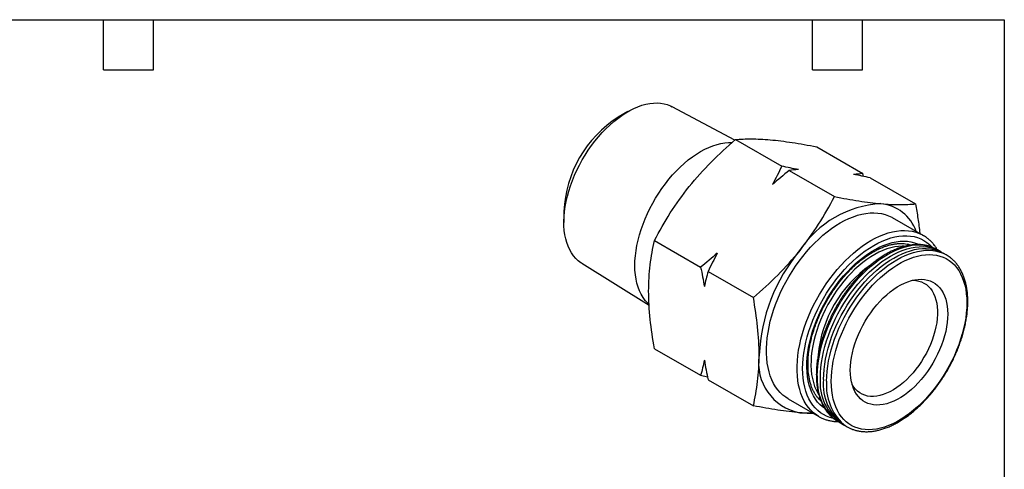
# Model space of a CAD drawing. Header units: inches. Extents: x 0.12 to 5.38, y 0.12 to 4.12.
# Tile 3 of 3: x 2.42 to 5.37, y 2.78 to 4.12. Entities that reach past the tile are written whole.
import ezdxf

# ---------------------------------------------------------------- set-up
doc = ezdxf.new("R2010")
doc.units = ezdxf.units.IN
doc.header["$LTSCALE"] = 0.5
doc.header["$MEASUREMENT"] = 0
doc.linetypes.add('SLD-Solid', pattern=[0])
doc.layers.add('TEXT', color=140, linetype='SLD-Solid', lineweight=25)

msp = doc.modelspace()

# ---------------------------------------------------------------- linework, layer by layer
for p, q in [((4.2465, 3.8496), (4.218, 3.8331)), ((4.5672, 3.7639), (4.3795, 3.8645)), ((4.5696, 3.766), (4.7078, 3.6862)), ((4.8126, 3.7443), (4.9509, 3.6645)), ((4.7304, 3.6732), (4.8658, 3.595)), ((4.9527, 3.6557), (4.9509, 3.6645)), ((4.9734, 3.6515), (5.1089, 3.5733)), ((4.055, 3.5508), (4.055, 3.5179)), ((5.1317, 3.4789), (5.0398, 3.5319)), ((4.3266, 3.4637), (4.4648, 3.3839)), ((5.13, 3.4798), (5.1317, 3.4789)), ((5.0912, 3.4493), (5.0853, 3.4527)), ((5.1824, 3.4314), (5.1733, 3.4367)), ((5.2011, 3.4206), (5.192, 3.4259)), ((4.1087, 3.3953), (4.3102, 3.2703)), ((4.4873, 3.3709), (4.6228, 3.2927)), ((4.3266, 3.1396), (4.4648, 3.0598)), ((4.4648, 3.0598), (4.4855, 3.0556)), ((4.4873, 3.0468), (4.6228, 2.9686)), ((4.7269, 2.9898), (4.8187, 2.9367)), ((4.8238, 2.9873), (4.8173, 2.991)), ((4.8191, 2.99), (4.8188, 2.9894)), ((4.8238, 2.9873), (4.8191, 2.99)), ((4.8761, 2.9218), (4.8851, 2.9166)), ((4.8948, 2.911), (4.9039, 2.9058))]:
    msp.add_line(p, q)
at = {"flags": 128}
for points in [[(4.1087, 3.3953), (4.1058, 3.3971), (4.0979, 3.4031), (4.0905, 3.41), (4.0838, 3.4178), (4.0777, 3.4265), (4.0723, 3.4359), (4.0676, 3.4462), (4.0636, 3.4572), (4.0604, 3.4688), (4.0579, 3.4811), (4.0562, 3.494), (4.0552, 3.5075), (4.055, 3.5214), (4.0556, 3.5357), (4.057, 3.5505), (4.0591, 3.5655), (4.0619, 3.5808), (4.0655, 3.5963), (4.0699, 3.6119), (4.0749, 3.6276), (4.0807, 3.6433), (4.0871, 3.6589), (4.0941, 3.6744), (4.1018, 3.6897), (4.11, 3.7048), (4.1188, 3.7196), (4.1282, 3.734), (4.1379, 3.7479), (4.1482, 3.7614), (4.1588, 3.7744), (4.1698, 3.7868), (4.1811, 3.7985), (4.1926, 3.8095), (4.2044, 3.8199), (4.2163, 3.8294), (4.2284, 3.8381), (4.2405, 3.846), (4.2527, 3.8531), (4.2648, 3.8592), (4.2768, 3.8644), (4.2888, 3.8686), (4.3005, 3.8719), (4.3121, 3.8741), (4.3234, 3.8754), (4.3344, 3.8757), (4.345, 3.8751), (4.3552, 3.8734), (4.365, 3.8707), (4.3743, 3.867), (4.3795, 3.8645)], [(4.31, 3.2721), (4.3053, 3.2765), (4.2984, 3.2843), (4.2921, 3.293), (4.2865, 3.3025), (4.2815, 3.3128), (4.2773, 3.3238), (4.2739, 3.3356), (4.2712, 3.348), (4.2692, 3.361), (4.2681, 3.3745), (4.2677, 3.3886), (4.2681, 3.4031), (4.2692, 3.418), (4.2712, 3.4333), (4.2739, 3.4488), (4.2773, 3.4645), (4.2815, 3.4804), (4.2865, 3.4964), (4.2921, 3.5124), (4.2984, 3.5283), (4.3053, 3.5442), (4.3129, 3.5599), (4.3211, 3.5753), (4.3299, 3.5905), (4.3392, 3.6053), (4.349, 3.6197), (4.3592, 3.6337), (4.3699, 3.6471), (4.3809, 3.66), (4.3923, 3.6722), (4.4039, 3.6838), (4.4158, 3.6947), (4.4279, 3.7048), (4.4401, 3.7141), (4.4525, 3.7225), (4.4649, 3.7301), (4.4772, 3.7368), (4.4896, 3.7426), (4.5018, 3.7474), (4.5139, 3.7513), (4.5258, 3.7541), (4.5374, 3.756), (4.5488, 3.7569), (4.559, 3.7568)], [(4.7269, 2.9898), (4.7201, 2.9941), (4.7115, 3.0006), (4.7035, 3.008), (4.6962, 3.0164), (4.6895, 3.0256), (4.6835, 3.0356), (4.6783, 3.0464), (4.6737, 3.058), (4.6699, 3.0702), (4.6668, 3.0832), (4.6645, 3.0967), (4.6629, 3.1109), (4.6621, 3.1256), (4.6621, 3.1407), (4.6629, 3.1563), (4.6645, 3.1722), (4.6668, 3.1885), (4.6699, 3.205), (4.6737, 3.2217), (4.6783, 3.2385), (4.6835, 3.2554), (4.6895, 3.2723), (4.6962, 3.2892), (4.7035, 3.306), (4.7115, 3.3227), (4.7201, 3.3391), (4.7292, 3.3552), (4.7389, 3.371), (4.7491, 3.3865), (4.7597, 3.4014), (4.7708, 3.4159), (4.7823, 3.4299), (4.7941, 3.4432), (4.8063, 3.4559), (4.8187, 3.468), (4.8314, 3.4793), (4.8442, 3.4898), (4.8572, 3.4995), (4.8702, 3.5084), (4.8834, 3.5164), (4.8965, 3.5235), (4.9095, 3.5297), (4.9225, 3.535), (4.9353, 3.5393), (4.948, 3.5426), (4.9604, 3.5449), (4.9726, 3.5462), (4.9844, 3.5466), (4.9959, 3.5459), (5.007, 3.5442), (5.0176, 3.5415), (5.0278, 3.5378), (5.0375, 3.5332), (5.0398, 3.5319)], [(4.8185, 2.9369), (4.8119, 2.941), (4.8034, 2.9476), (4.7954, 2.955), (4.7881, 2.9633), (4.7814, 2.9725), (4.7754, 2.9825), (4.7701, 2.9934), (4.7656, 3.0049), (4.7617, 3.0172), (4.7586, 3.0301), (4.7563, 3.0437), (4.7548, 3.0579), (4.754, 3.0725), (4.754, 3.0877), (4.7548, 3.1032), (4.7563, 3.1192), (4.7586, 3.1354), (4.7617, 3.1519), (4.7656, 3.1686), (4.7701, 3.1855), (4.7754, 3.2024), (4.7814, 3.2193), (4.7881, 3.2362), (4.7954, 3.253), (4.8034, 3.2696), (4.8119, 3.286), (4.8211, 3.3022), (4.8307, 3.318), (4.8409, 3.3334), (4.8516, 3.3484), (4.8627, 3.3629), (4.8742, 3.3768), (4.886, 3.3902), (4.8982, 3.4029), (4.9106, 3.4149), (4.9232, 3.4262), (4.9361, 3.4367), (4.949, 3.4465), (4.9621, 3.4554), (4.9752, 3.4634), (4.9883, 3.4705), (5.0014, 3.4767), (5.0144, 3.4819), (5.0272, 3.4862), (5.0399, 3.4895), (5.0523, 3.4919), (5.0644, 3.4932), (5.0763, 3.4935), (5.0878, 3.4928), (5.0989, 3.4912), (5.1095, 3.4885), (5.1197, 3.4848), (5.1294, 3.4802), (5.13, 3.4798)], [(4.8633, 2.9306), (4.8626, 2.9308), (4.8522, 2.9336), (4.8423, 2.9374), (4.833, 2.9422), (4.8242, 2.9479), (4.8159, 2.9545), (4.8083, 2.9621), (4.8013, 2.9705), (4.795, 2.9798), (4.7894, 2.9899), (4.7844, 3.0008), (4.7802, 3.0124), (4.7768, 3.0248), (4.7741, 3.0377), (4.7722, 3.0513), (4.771, 3.0654), (4.7706, 3.08), (4.771, 3.0951), (4.7722, 3.1106), (4.7741, 3.1264), (4.7768, 3.1425), (4.7802, 3.1588), (4.7844, 3.1752), (4.7894, 3.1918), (4.795, 3.2084), (4.8013, 3.225), (4.8083, 3.2415), (4.8159, 3.2579), (4.8242, 3.274), (4.833, 3.2899), (4.8423, 3.3055), (4.8522, 3.3208), (4.8626, 3.3355), (4.8734, 3.3498), (4.8846, 3.3636), (4.8962, 3.3768), (4.9081, 3.3893), (4.9202, 3.4012), (4.9326, 3.4123), (4.9452, 3.4227), (4.9579, 3.4323), (4.9707, 3.441), (4.9836, 3.4489), (4.9964, 3.4559), (5.0092, 3.4619), (5.022, 3.467), (5.0345, 3.4712), (5.0469, 3.4744), (5.0591, 3.4765), (5.071, 3.4777), (5.0825, 3.4779), (5.0937, 3.477), (5.1045, 3.4752), (5.1149, 3.4724), (5.1248, 3.4686), (5.1342, 3.4638), (5.143, 3.4581), (5.1512, 3.4514), (5.1588, 3.4439)], [(4.8359, 2.9612), (4.8302, 2.9654), (4.8225, 2.9722), (4.8154, 2.9799), (4.809, 2.9885), (4.8032, 2.998), (4.7981, 3.0082), (4.7937, 3.0191), (4.7901, 3.0308), (4.7872, 3.0432), (4.7851, 3.0561), (4.7837, 3.0696), (4.7832, 3.0837), (4.7833, 3.0982), (4.7843, 3.1131), (4.7861, 3.1284), (4.7886, 3.1439), (4.7918, 3.1597), (4.7958, 3.1756), (4.8005, 3.1917), (4.806, 3.2078), (4.8121, 3.2239), (4.8189, 3.2399), (4.8263, 3.2557), (4.8343, 3.2714), (4.8429, 3.2867), (4.8521, 3.3018), (4.8618, 3.3165), (4.8719, 3.3307), (4.8825, 3.3445), (4.8934, 3.3577), (4.9047, 3.3703), (4.9163, 3.3822), (4.9282, 3.3935), (4.9403, 3.404), (4.9525, 3.4137), (4.9649, 3.4227), (4.9773, 3.4307), (4.9898, 3.4379), (5.0022, 3.4442), (5.0146, 3.4496), (5.0269, 3.454), (5.039, 3.4574), (5.0508, 3.4599), (5.0624, 3.4613), (5.0737, 3.4618), (5.0847, 3.4612), (5.0953, 3.4597), (5.1054, 3.4571), (5.115, 3.4536), (5.119, 3.4518)], [(5.0747, 3.4462), (5.069, 3.4464), (5.058, 3.4459), (5.0467, 3.4444), (5.0351, 3.4419), (5.0233, 3.4384), (5.0114, 3.4339), (4.9993, 3.4285), (4.9872, 3.4222), (4.9751, 3.415), (4.963, 3.4068), (4.951, 3.3979), (4.9391, 3.3881), (4.9274, 3.3776), (4.916, 3.3663), (4.9048, 3.3544), (4.894, 3.3418), (4.8836, 3.3287), (4.8735, 3.3151), (4.8639, 3.3009), (4.8548, 3.2864), (4.8463, 3.2716), (4.8383, 3.2564), (4.8309, 3.241), (4.8242, 3.2255), (4.8181, 3.2099), (4.8127, 3.1942), (4.808, 3.1786), (4.804, 3.1631), (4.8008, 3.1477), (4.7983, 3.1326), (4.7966, 3.1177), (4.7957, 3.1032), (4.7956, 3.0891), (4.7962, 3.0755), (4.7976, 3.0624), (4.7998, 3.0499), (4.8027, 3.038), (4.8064, 3.0268), (4.8108, 3.0163), (4.816, 3.0066), (4.8185, 3.0025)], [(4.8145, 3.0579), (4.8149, 3.0728), (4.816, 3.0881), (4.8179, 3.1037), (4.8206, 3.1195), (4.824, 3.1356), (4.8281, 3.1519), (4.833, 3.1682), (4.8386, 3.1846), (4.8448, 3.201), (4.8517, 3.2173), (4.8592, 3.2334), (4.8673, 3.2494), (4.876, 3.2651), (4.8853, 3.2805), (4.895, 3.2955), (4.9053, 3.3101), (4.9159, 3.3242), (4.927, 3.3378), (4.9384, 3.3508), (4.9501, 3.3632), (4.9621, 3.3749), (4.9744, 3.3859), (4.9868, 3.3961), (4.9993, 3.4056), (5.012, 3.4142), (5.0247, 3.422), (5.0374, 3.4289), (5.05, 3.4348), (5.0625, 3.4399), (5.075, 3.444), (5.0872, 3.4471), (5.0992, 3.4492), (5.1109, 3.4504), (5.1223, 3.4506), (5.1334, 3.4497), (5.1441, 3.4479), (5.1543, 3.4452), (5.1612, 3.4426)], [(4.8236, 3.0527), (4.824, 3.0676), (4.8251, 3.0828), (4.827, 3.0984), (4.8297, 3.1143), (4.8331, 3.1304), (4.8372, 3.1466), (4.8421, 3.163), (4.8476, 3.1794), (4.8539, 3.1957), (4.8608, 3.212), (4.8683, 3.2282), (4.8764, 3.2441), (4.8851, 3.2598), (4.8944, 3.2752), (4.9041, 3.2902), (4.9144, 3.3048), (4.925, 3.3189), (4.9361, 3.3325), (4.9475, 3.3455), (4.9592, 3.3579), (4.9712, 3.3696), (4.9835, 3.3806), (4.9959, 3.3909), (5.0084, 3.4003), (5.0211, 3.409), (5.0338, 3.4167), (5.0464, 3.4236), (5.0591, 3.4296), (5.0716, 3.4346), (5.0841, 3.4387), (5.0963, 3.4418), (5.1083, 3.444), (5.12, 3.4451), (5.1314, 3.4453), (5.1425, 3.4445), (5.1532, 3.4427), (5.1634, 3.4399), (5.1731, 3.4361), (5.1824, 3.4314), (5.1871, 3.4285)], [(4.8332, 3.0471), (4.8336, 3.062), (4.8348, 3.0772), (4.8367, 3.0928), (4.8393, 3.1087), (4.8427, 3.1248), (4.8469, 3.1411), (4.8517, 3.1574), (4.8573, 3.1738), (4.8635, 3.1902), (4.8704, 3.2065), (4.8779, 3.2226), (4.8861, 3.2386), (4.8948, 3.2543), (4.904, 3.2697), (4.9138, 3.2847), (4.924, 3.2993), (4.9347, 3.3134), (4.9457, 3.327), (4.9571, 3.34), (4.9689, 3.3524), (4.9809, 3.3641), (4.9931, 3.3751), (5.0055, 3.3853), (5.0181, 3.3948), (5.0307, 3.4034), (5.0434, 3.4112), (5.0561, 3.418), (5.0687, 3.424), (5.0813, 3.4291), (5.0937, 3.4331), (5.1059, 3.4363), (5.1179, 3.4384), (5.1297, 3.4396), (5.1411, 3.4397), (5.1521, 3.4389), (5.1628, 3.4371), (5.173, 3.4343), (5.1828, 3.4306), (5.192, 3.4259)], [(4.8423, 3.0419), (4.8427, 3.0567), (4.8438, 3.072), (4.8458, 3.0876), (4.8484, 3.1035), (4.8518, 3.1196), (4.856, 3.1358), (4.8608, 3.1522), (4.8664, 3.1685), (4.8726, 3.1849), (4.8795, 3.2012), (4.887, 3.2174), (4.8952, 3.2333), (4.9039, 3.249), (4.9131, 3.2644), (4.9229, 3.2794), (4.9331, 3.294), (4.9438, 3.3081), (4.9548, 3.3217), (4.9662, 3.3347), (4.978, 3.3471), (4.99, 3.3588), (5.0022, 3.3698), (5.0146, 3.3801), (5.0272, 3.3895), (5.0398, 3.3981), (5.0525, 3.4059), (5.0652, 3.4128), (5.0778, 3.4188), (5.0904, 3.4238), (5.1028, 3.4279), (5.115, 3.431), (5.127, 3.4332), (5.1388, 3.4343), (5.1502, 3.4345), (5.1612, 3.4337), (5.1719, 3.4319), (5.1821, 3.4291), (5.1891, 3.4265)], [(5.1612, 3.4426), (5.164, 3.4414), (5.1733, 3.4367)], [(4.8562, 3.0419), (4.8566, 3.0565), (4.8578, 3.0716), (4.8597, 3.087), (4.8624, 3.1026), (4.8658, 3.1185), (4.87, 3.1346), (4.8748, 3.1507), (4.8804, 3.1668), (4.8867, 3.183), (4.8936, 3.199), (4.9011, 3.2149), (4.9093, 3.2306), (4.918, 3.246), (4.9272, 3.2611), (4.937, 3.2757), (4.9472, 3.29), (4.9578, 3.3037), (4.9689, 3.317), (4.9802, 3.3296), (4.9919, 3.3415), (5.0038, 3.3528), (5.016, 3.3633), (5.0283, 3.3731), (5.0407, 3.382), (5.0532, 3.3901), (5.0657, 3.3974), (5.0782, 3.4037), (5.0906, 3.4091), (5.1029, 3.4135), (5.1151, 3.417), (5.127, 3.4195), (5.1387, 3.421), (5.15, 3.4215), (5.1611, 3.4211), (5.1717, 3.4196), (5.1819, 3.4171), (5.1917, 3.4137), (5.2009, 3.4093), (5.2096, 3.404), (5.2178, 3.3977), (5.2253, 3.3905), (5.2322, 3.3825), (5.2385, 3.3736), (5.2441, 3.3638), (5.249, 3.3533), (5.2531, 3.3421), (5.2565, 3.3302), (5.2592, 3.3176), (5.2611, 3.3044), (5.2623, 3.2907), (5.2627, 3.2765), (5.2623, 3.2618), (5.2611, 3.2468), (5.2592, 3.2314), (5.2565, 3.2157), (5.2531, 3.1998), (5.249, 3.1838), (5.2441, 3.1677), (5.2385, 3.1515), (5.2322, 3.1354), (5.2253, 3.1193), (5.2178, 3.1035), (5.2096, 3.0878), (5.2009, 3.0724), (5.1917, 3.0573), (5.1819, 3.0426), (5.1717, 3.0284), (5.1611, 3.0146), (5.15, 3.0014), (5.1387, 2.9888), (5.127, 2.9768), (5.1151, 2.9656), (5.1029, 2.955), (5.0906, 2.9453), (5.0782, 2.9363), (5.0657, 2.9282), (5.0532, 2.921), (5.0407, 2.9147), (5.0283, 2.9093), (5.016, 2.9048), (5.0038, 2.9014), (4.9919, 2.8988), (4.9802, 2.8973), (4.9689, 2.8968), (4.9578, 2.8973), (4.9472, 2.8987), (4.937, 2.9012), (4.9272, 2.9046), (4.918, 2.909), (4.9093, 2.9144), (4.9011, 2.9207), (4.8936, 2.9278), (4.8867, 2.9359), (4.8804, 2.9448), (4.8748, 2.9545), (4.87, 2.965), (4.8658, 2.9762), (4.8624, 2.9882), (4.8597, 3.0007), (4.8578, 3.0139), (4.8566, 3.0276), (4.8562, 3.0419)], [(4.9135, 3.0749), (4.9139, 3.0874), (4.915, 3.1003), (4.917, 3.1136), (4.9197, 3.127), (4.9231, 3.1407), (4.9273, 3.1544), (4.9321, 3.1682), (4.9377, 3.1819), (4.9439, 3.1955), (4.9507, 3.2089), (4.9581, 3.222), (4.9661, 3.2348), (4.9745, 3.2472), (4.9834, 3.2592), (4.9927, 3.2706), (5.0024, 3.2814), (5.0123, 3.2915), (5.0225, 3.301), (5.0329, 3.3096), (5.0435, 3.3175), (5.0541, 3.3246), (5.0648, 3.3307), (5.0754, 3.336), (5.086, 3.3403), (5.0964, 3.3436), (5.1066, 3.3459), (5.1166, 3.3473), (5.1262, 3.3476), (5.1355, 3.347), (5.1444, 3.3453), (5.1528, 3.3427), (5.1608, 3.339), (5.1682, 3.3344), (5.175, 3.3289), (5.1812, 3.3225), (5.1868, 3.3152), (5.1916, 3.307), (5.1958, 3.2981), (5.1993, 3.2884), (5.202, 3.2781), (5.2039, 3.2671), (5.2051, 3.2555), (5.2054, 3.2435), (5.2051, 3.2309), (5.2039, 3.218), (5.202, 3.2048), (5.1993, 3.1913), (5.1958, 3.1777), (5.1916, 3.1639), (5.1868, 3.1502), (5.1812, 3.1364), (5.175, 3.1228), (5.1682, 3.1094), (5.1608, 3.0963), (5.1528, 3.0835), (5.1444, 3.0711), (5.1355, 3.0592), (5.1262, 3.0478), (5.1166, 3.037), (5.1066, 3.0268), (5.0964, 3.0174), (5.086, 3.0087), (5.0754, 3.0008), (5.0648, 2.9938), (5.0541, 2.9876), (5.0435, 2.9824), (5.0329, 2.9781), (5.0225, 2.9748), (5.0123, 2.9724), (5.0024, 2.9711), (4.9927, 2.9707), (4.9834, 2.9714), (4.9745, 2.973), (4.9661, 2.9757), (4.9581, 2.9793), (4.9507, 2.9839), (4.9439, 2.9894), (4.9377, 2.9959), (4.9321, 3.0032), (4.9273, 3.0113), (4.9231, 3.0202), (4.9197, 3.0299), (4.917, 3.0403), (4.915, 3.0512), (4.9139, 3.0628), (4.9135, 3.0749)], [(5.0993, 3.3444), (5.1014, 3.3444), (5.1103, 3.3437), (5.1188, 3.3421), (5.1268, 3.3395), (5.1343, 3.336), (5.1413, 3.3314), (5.1478, 3.326), (5.1536, 3.3197), (5.1587, 3.3125), (5.1632, 3.3045), (5.167, 3.2957), (5.17, 3.2862), (5.1723, 3.2761), (5.1738, 3.2653), (5.1746, 3.254), (5.1746, 3.2423), (5.1738, 3.2301), (5.1723, 3.2175), (5.17, 3.2047), (5.167, 3.1918), (5.1632, 3.1786), (5.1587, 3.1655), (5.1536, 3.1523), (5.1478, 3.1393), (5.1413, 3.1264), (5.1343, 3.1138), (5.1268, 3.1016), (5.1188, 3.0897), (5.1103, 3.0783), (5.1014, 3.0674), (5.0921, 3.0571), (5.0826, 3.0474), (5.0728, 3.0385), (5.0628, 3.0303), (5.0527, 3.0229), (5.0425, 3.0163), (5.0323, 3.0107), (5.0222, 3.0059), (5.0121, 3.0021), (5.0022, 2.9993), (4.9926, 2.9974), (4.9832, 2.9965), (4.9741, 2.9967), (4.9654, 2.9978), (4.9571, 2.9999), (4.9493, 3.003), (4.942, 3.007), (4.9353, 3.012), (4.9292, 3.0179), (4.9237, 3.0247), (4.919, 3.032)]]:
    msp.add_lwpolyline(points, dxfattribs=at)
for centre, radius, start, end in [((4.4082, 3.5351), 0.3536, 122.5548, 177.4505), ((5.0236, 3.2609), 0.3137, 93.4295, 146.5651), ((4.9933, 3.4501), 0.1244, 19.1293, 84.6528), ((5.1665, 3.0966), 0.5267, 140.1971, 177.3915), ((5.1514, 3.3344), 0.0995, 52.2652, 67.7327), ((5.1863, 3.0859), 0.371, 124.9323, 174.7757), ((4.79, 3.0966), 0.1515, 170.8958, 259.3055), ((4.9712, 3.0452), 0.1572, 175.3508, 227.5151), ((4.9686, 3.0369), 0.1459, 173.7879, 237.4124), ((4.9804, 3.0317), 0.148, 174.0307, 234.6572), ((4.999, 3.0291), 0.1572, 175.3508, 227.5151), ((4.775, 3.1035), 0.1564, 265.1875, 278.4259), ((4.9259, 3.0081), 0.0996, 232.329, 239.9947), ((4.9536, 2.9919), 0.0995, 232.3305, 247.776)]:
    msp.add_arc(centre, radius, start, end)
for points, knots in [([(4.4306, 3.625), (4.4511, 3.6506), (4.4732, 3.675), (4.5197, 3.7218), (4.5442, 3.7443), (4.5696, 3.766)], [0, 0, 0, 0, 0.5, 0.5, 1, 1, 1, 1]), ([(4.5696, 3.766), (4.5842, 3.7673), (4.5999, 3.7681), (4.6343, 3.768), (4.653, 3.7671), (4.6736, 3.7653)], [0, 0, 0, 0, 0.5, 0.5, 1, 1, 1, 1]), ([(4.6736, 3.7653), (4.6942, 3.7634), (4.7162, 3.7607), (4.7628, 3.7535), (4.7873, 3.7492), (4.8126, 3.7443)], [0, 0, 0, 0, 0.5, 0.5, 1, 1, 1, 1]), ([(4.3266, 3.4637), (4.3412, 3.4917), (4.3568, 3.5192), (4.3912, 3.5731), (4.41, 3.5994), (4.4306, 3.625)], [0, 0, 0, 0, 0.5, 0.5, 1, 1, 1, 1]), ([(4.7618, 3.4337), (4.7824, 3.4593), (4.8011, 3.4856), (4.8355, 3.5395), (4.8512, 3.5671), (4.8658, 3.595)], [0, 0, 0, 0, 0.5, 0.5, 1, 1, 1, 1]), ([(4.8658, 3.595), (4.8912, 3.5901), (4.9157, 3.5858), (4.9623, 3.5787), (4.9843, 3.5759), (5.0049, 3.574)], [0, 0, 0, 0, 0.5, 0.5, 1, 1, 1, 1]), ([(5.0049, 3.574), (5.0254, 3.5722), (5.0442, 3.5713), (5.0786, 3.5712), (5.0942, 3.572), (5.1089, 3.5733)], [0, 0, 0, 0, 0.5, 0.5, 1, 1, 1, 1]), ([(5.1089, 3.5733), (5.1113, 3.5586), (5.1163, 3.5293), (5.1205, 3.4997), (5.1217, 3.4851), (5.1217, 3.4846)], [0, 0, 0, 0, 0.492162, 0.984252, 1, 1, 1, 1]), ([(4.309, 3.3118), (4.309, 3.3392), (4.3107, 3.3654), (4.3168, 3.4159), (4.3212, 3.4402), (4.3266, 3.4637)], [0, 0, 0, 0, 0.5, 0.5, 1, 1, 1, 1]), ([(4.8256, 2.9827), (4.8244, 2.9838), (4.8208, 2.9868), (4.8156, 2.9928), (4.8099, 3.0004), (4.8048, 3.0089), (4.8003, 3.0179), (4.7964, 3.0277), (4.7932, 3.0381), (4.7906, 3.0491), (4.7886, 3.0607), (4.7872, 3.0728), (4.7866, 3.0853), (4.7866, 3.0984), (4.7872, 3.1118), (4.7885, 3.1256), (4.7905, 3.1398), (4.7932, 3.1541), (4.7965, 3.1687), (4.8005, 3.1834), (4.8051, 3.1982), (4.8103, 3.2131), (4.8161, 3.2279), (4.8225, 3.2427), (4.8294, 3.2573), (4.8369, 3.2718), (4.8449, 3.286), (4.8534, 3.2999), (4.8623, 3.3135), (4.8716, 3.3267), (4.8813, 3.3395), (4.8914, 3.3518), (4.9017, 3.3636), (4.9123, 3.3748), (4.9232, 3.3854), (4.9342, 3.3954), (4.9453, 3.4046), (4.9566, 3.4132), (4.9679, 3.421), (4.9792, 3.428), (4.9905, 3.4343), (5.0017, 3.4397), (5.0127, 3.4444), (5.0236, 3.4482), (5.0343, 3.4511), (5.0448, 3.4532), (5.055, 3.4545), (5.0649, 3.4549), (5.0745, 3.4545), (5.0837, 3.4532), (5.0906, 3.4517), (5.0944, 3.4503), (5.0953, 3.45)], [0, 0, 0, 0, 0.0116969, 0.0329173, 0.0539648, 0.0748318, 0.0955363, 0.1161083, 0.1365806, 0.156983, 0.1773404, 0.197672, 0.217992, 0.2383096, 0.2586305, 0.2789597, 0.2993, 0.319653, 0.3400189, 0.3603974, 0.3807877, 0.4011885, 0.4215983, 0.4420157, 0.4624388, 0.4828661, 0.5032958, 0.5237262, 0.544155, 0.5645804, 0.5850005, 0.6054135, 0.6258179, 0.6462117, 0.6665935, 0.6869618, 0.7073154, 0.7276535, 0.7479758, 0.768283, 0.788577, 0.8088612, 0.8291417, 0.849424, 0.8697197, 0.8900449, 0.9104209, 0.9308746, 0.9514373, 0.9721421, 0.9930176, 1, 1, 1, 1]), ([(5.1744, 3.436), (5.1736, 3.4374), (5.1709, 3.442), (5.1657, 3.4492), (5.1586, 3.4576), (5.1509, 3.4651), (5.1427, 3.4718), (5.1356, 3.4767), (5.1312, 3.4791), (5.1298, 3.4798)], [0, 0, 0, 0, 0.068842, 0.241979, 0.414174, 0.585431, 0.755852, 0.925629, 1, 1, 1, 1]), ([(4.6228, 3.2927), (4.6482, 3.3144), (4.6727, 3.3369), (4.7192, 3.3837), (4.7413, 3.4081), (4.7618, 3.4337)], [0, 0, 0, 0, 0.5, 0.5, 1, 1, 1, 1]), ([(5.1604, 3.4429), (5.1578, 3.4439), (5.1521, 3.4462), (5.1426, 3.4487), (5.1323, 3.4506), (5.1215, 3.4515), (5.1105, 3.4515), (5.0991, 3.4507), (5.0875, 3.4489), (5.0757, 3.4462), (5.0637, 3.4426), (5.0516, 3.4382), (5.0394, 3.4329), (5.0271, 3.4267), (5.0149, 3.4197), (5.0027, 3.4119), (4.9906, 3.4034), (4.9786, 3.3941), (4.9667, 3.3841), (4.9551, 3.3735), (4.9437, 3.3622), (4.9326, 3.3503), (4.9217, 3.3379), (4.9112, 3.3249), (4.9011, 3.3115), (4.8914, 3.2976), (4.8821, 3.2834), (4.8733, 3.2688), (4.865, 3.254), (4.8572, 3.2388), (4.8499, 3.2235), (4.8432, 3.2081), (4.8371, 3.1925), (4.8316, 3.1769), (4.8267, 3.1614), (4.8225, 3.1458), (4.819, 3.1304), (4.8161, 3.1151), (4.8139, 3.1), (4.8124, 3.0852), (4.8117, 3.0725), (4.8116, 3.0649), (4.8116, 3.0619)], [0, 0, 0, 0, 0.020099, 0.044795, 0.069568, 0.094445, 0.119439, 0.144552, 0.169774, 0.19509, 0.22048, 0.245923, 0.271403, 0.296905, 0.322416, 0.347927, 0.373432, 0.398928, 0.424413, 0.449887, 0.475349, 0.500801, 0.526244, 0.551678, 0.577106, 0.602528, 0.627947, 0.653363, 0.678779, 0.704196, 0.729616, 0.755039, 0.780468, 0.805905, 0.83135, 0.856806, 0.882273, 0.907754, 0.933249, 0.958758, 0.984282, 1, 1, 1, 1]), ([(4.9168, 2.8995), (4.918, 2.899), (4.9223, 2.8972), (4.9302, 2.8948), (4.9404, 2.8926), (4.951, 2.8913), (4.9619, 2.8908), (4.9732, 2.8913), (4.9847, 2.8927), (4.9964, 2.895), (5.0083, 2.8982), (5.0204, 2.9023), (5.0326, 2.9072), (5.0448, 2.913), (5.057, 2.9196), (5.0693, 2.9271), (5.0814, 2.9353), (5.0935, 2.9443), (5.1054, 2.9539), (5.1171, 2.9643), (5.1286, 2.9753), (5.1399, 2.987), (5.1508, 2.9992), (5.1615, 3.0119), (5.1718, 3.0251), (5.1817, 3.0388), (5.1911, 3.0529), (5.2002, 3.0673), (5.2087, 3.0821), (5.2167, 3.0971), (5.2242, 3.1123), (5.2312, 3.1277), (5.2375, 3.1432), (5.2433, 3.1588), (5.2484, 3.1744), (5.2529, 3.19), (5.2567, 3.2055), (5.2599, 3.2208), (5.2624, 3.236), (5.2642, 3.2509), (5.2653, 3.2656), (5.2657, 3.28), (5.2654, 3.2939), (5.2643, 3.3075), (5.2626, 3.3206), (5.2601, 3.3332), (5.2569, 3.3452), (5.253, 3.3566), (5.2485, 3.3674), (5.2432, 3.3775), (5.2374, 3.3869), (5.2309, 3.3955), (5.2237, 3.4033), (5.2178, 3.409), (5.214, 3.4118), (5.2129, 3.4126)], [0, 0, 0, 0, 0.00712, 0.025925, 0.044776, 0.0637, 0.082709, 0.10181, 0.120998, 0.140263, 0.15959, 0.178965, 0.198374, 0.217803, 0.237243, 0.256686, 0.276127, 0.295561, 0.314987, 0.334405, 0.353814, 0.373214, 0.392607, 0.411994, 0.431375, 0.450751, 0.470124, 0.489495, 0.508865, 0.528235, 0.547607, 0.566981, 0.586359, 0.605742, 0.625131, 0.644528, 0.663933, 0.683348, 0.702773, 0.722209, 0.741657, 0.761114, 0.780581, 0.800053, 0.819525, 0.83899, 0.858436, 0.877851, 0.897221, 0.916528, 0.935757, 0.954895, 0.973937, 0.992887, 1, 1, 1, 1]), ([(4.3266, 3.1396), (4.3212, 3.1694), (4.3168, 3.1987), (4.3107, 3.2562), (4.309, 3.2844), (4.309, 3.3118)], [0, 0, 0, 0, 0.5, 0.5, 1, 1, 1, 1]), ([(4.6403, 3.1205), (4.6403, 3.148), (4.6387, 3.1761), (4.6326, 3.2336), (4.6282, 3.2629), (4.6228, 3.2927)], [0, 0, 0, 0, 0.5, 0.5, 1, 1, 1, 1]), ([(4.6228, 2.9686), (4.6282, 2.9922), (4.6326, 3.0164), (4.6387, 3.0669), (4.6403, 3.0931), (4.6403, 3.1205)], [0, 0, 0, 0, 0.5, 0.5, 1, 1, 1, 1]), ([(4.8116, 3.0619), (4.8116, 3.0595), (4.8117, 3.0523), (4.8123, 3.0407), (4.8138, 3.0274), (4.8159, 3.0146), (4.8188, 3.0023), (4.8224, 2.9907), (4.8266, 2.9796), (4.8316, 2.9692), (4.8372, 2.9595), (4.8434, 2.9505), (4.8503, 2.9424), (4.8572, 2.9354), (4.8621, 2.9315), (4.8643, 2.9298)], [0, 0, 0, 0, 0.043111, 0.124817, 0.206553, 0.28827, 0.36993, 0.451486, 0.532876, 0.614035, 0.694892, 0.775389, 0.855488, 0.935187, 1, 1, 1, 1]), ([(4.7618, 2.9476), (4.7413, 2.9495), (4.7192, 2.9523), (4.6727, 2.9594), (4.6482, 2.9637), (4.6228, 2.9686)], [0, 0, 0, 0, 0.5, 0.5, 1, 1, 1, 1]), ([(4.804, 2.9453), (4.7999, 2.9453), (4.7868, 2.9456), (4.772, 2.9468), (4.7618, 2.9476)], [0, 0, 0, 0, 0.315062, 1, 1, 1, 1]), ([(4.8185, 2.937), (4.821, 2.9356), (4.8265, 2.9324), (4.8356, 2.9286), (4.8457, 2.9253), (4.8562, 2.923), (4.8667, 2.9215), (4.8739, 2.9212), (4.8773, 2.9211)], [0, 0, 0, 0, 0.142409, 0.316272, 0.490294, 0.664776, 0.839959, 1, 1, 1, 1])]:
    msp.add_open_spline(points, degree=3, knots=knots)
for points in [[(4.7078, 3.6862), (4.6993, 3.6678), (4.6902, 3.6495), (4.6803, 3.6315)], [(4.7304, 3.6732), (4.7132, 3.6597), (4.6965, 3.6458), (4.6803, 3.6315)], [(4.7579, 3.6763), (4.7417, 3.6792), (4.725, 3.6826), (4.7078, 3.6862)], [(4.7579, 3.6763), (4.748, 3.6756), (4.7389, 3.6745), (4.7304, 3.6732)], [(4.9509, 3.6645), (4.9423, 3.6632), (4.9332, 3.6621), (4.9234, 3.6615)], [(4.9734, 3.6515), (4.9562, 3.6551), (4.9395, 3.6585), (4.9234, 3.6615)], [(4.5148, 3.4256), (4.4987, 3.4113), (4.4819, 3.3974), (4.4648, 3.3839)], [(4.5148, 3.4256), (4.505, 3.4076), (4.4959, 3.3893), (4.4873, 3.3709)], [(4.4648, 3.3839), (4.4691, 3.3643), (4.4729, 3.3449), (4.4761, 3.3257)], [(4.4873, 3.3709), (4.483, 3.3562), (4.4792, 3.3412), (4.4761, 3.3257)], [(4.4761, 3.105), (4.4729, 3.0895), (4.4691, 3.0745), (4.4648, 3.0598)], [(4.4761, 3.105), (4.4792, 3.0858), (4.483, 3.0664), (4.4873, 3.0468)]]:
    msp.add_open_spline(points, degree=3)
at = {"layer": 'TEXT'}
for p, q in [((0.125, 4.125), (5.375, 4.125)), ((2.675, 3.975), (2.675, 4.125)), ((2.825, 3.975), (2.825, 4.125)), ((4.8, 3.975), (4.8, 4.125)), ((4.95, 3.975), (4.95, 4.125)), ((5.375, 4.125), (5.375, 0.125)), ((2.675, 3.975), (2.825, 3.975)), ((4.8, 3.975), (4.95, 3.975))]:
    msp.add_line(p, q, dxfattribs=at)

doc.saveas('drawing.dxf')
